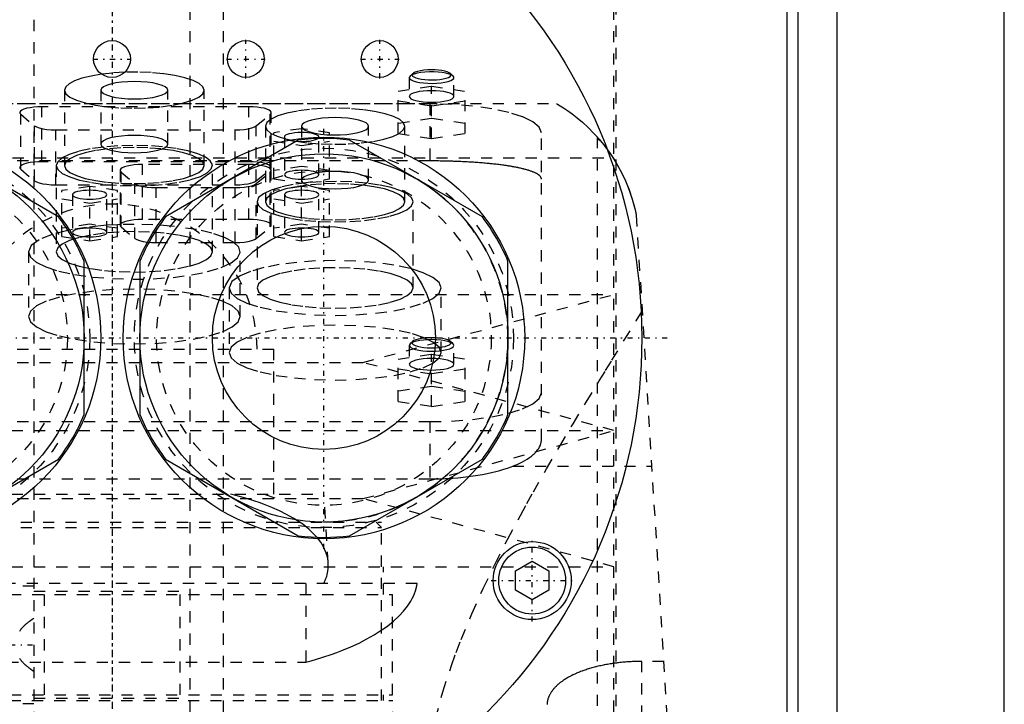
# Model space of a CAD drawing. Extents: x -90 to 90, y -144 to 599.
# Tile 8 of 10: x -8 to 80, y 196 to 258. Entities that reach past the tile are written whole.
import ezdxf

# ---------------------------------------------------------------- set-up
doc = ezdxf.new("R2010")
doc.units = 0
doc.linetypes.add('CENTER', pattern=[1.5, 0.45, -0.5, 0.05, -0.5])
doc.linetypes.add('DASHED', pattern=[2, 1, -1])
for name, color, linetype in [('AM_0', 7, 'CONTINUOUS'), ('AM_3', 7, 'DASHED'), ('AM_7', 7, 'CENTER')]:
    doc.layers.add(name, color=color, linetype=linetype)

msp = doc.modelspace()

# ---------------------------------------------------------------- linework, layer by layer
at = {"layer": 'AM_0', "color": 7, "linetype": 'CONTINUOUS'}
for p, q in [((65, 37.5), (65, 292.5)), ((61.5, 292), (61.5, 154.982)), ((80, 30), (80, 291.5)), ((60.5, 291), (60.5, 156.646)), ((-4.796, 239.852), (-16.704, 246.727)), ((16.704, 246.727), (4.796, 239.852)), ((33.204, 239.852), (21.296, 246.727)), ((-2.5, 222.125), (-2.5, 235.875)), ((2.5, 235.875), (2.5, 222.125)), ((35.5, 222.125), (35.5, 235.875)), ((-16.704, 211.273), (-4.796, 218.148)), ((4.796, 218.148), (16.704, 211.273)), ((21.296, 211.273), (33.204, 218.148)), ((36.172, 208.116), (37.672, 208.982)), ((37.672, 208.982), (39.172, 208.116)), ((36.172, 206.384), (36.172, 208.116)), ((39.172, 208.116), (39.172, 206.384)), ((37.672, 205.518), (36.172, 206.384)), ((39.172, 206.384), (37.672, 205.518))]:
    msp.add_line(p, q, dxfattribs=at)
for centre, radius in [((0, 229), 47.5), ((0, 254), 1.65), ((12, 254), 1.65), ((24, 254), 1.65), ((-19, 229), 18), ((19, 229), 18), ((-19, 229), 16.5), ((19, 229), 16.5), ((19, 229), 10), ((37.672, 207.25), 3.5), ((37.672, 207.25), 3)]:
    msp.add_circle(centre, radius, dxfattribs=at)
for centre, start, end in [((19, 229), 82.61986, 97.38014), ((-19, 229), 22.61986, 37.38014), ((19, 229), 142.61986, 157.38014), ((19, 229), 22.61986, 37.38014), ((-19, 229), 322.61986, 337.38014), ((19, 229), 202.61986, 217.38014), ((19, 229), 322.61986, 337.38014), ((19, 229), 262.61986, 277.38014)]:
    msp.add_arc(centre, 17.875, start, end, dxfattribs=at)
at = {"layer": 'AM_3', "color": 6, "linetype": 'DASHED'}
for p, q in [((-7, 565.5), (-7, -110.5)), ((7, -110.5), (7, 565.5)), ((10, -70.5), (10, 553.5)), ((45.211, 176), (45.211, 269)), ((45, 179.5), (45, 265.5)), ((26.723, 252.474), (26.65, 252.335)), ((26.964, 252.698), (26.723, 252.474)), ((30.577, 252.474), (30.336, 252.698)), ((26.65, 252.335), (26.65, 250.645)), ((30.65, 250.645), (30.65, 252.335)), ((-4.25, 251.208), (-4.25, 244.446)), ((-1, 251.208), (-1, 246.378)), ((5, 246.378), (5, 251.208)), ((8.25, 244.446), (8.25, 251.208)), ((25.65, 251.116), (28.65, 251.564)), ((25.65, 247.322), (25.65, 251.116)), ((28.65, 251.564), (31.65, 251.116)), ((28.65, 246.874), (28.65, 251.564)), ((31.65, 247.322), (31.65, 251.116)), ((-39.86, 250), (39.86, 250)), ((28.5, 249.97), (-28.5, 249.97)), ((28.65, 249.771), (25.65, 250.219)), ((28.5, 249.97), (28.5, 244.865)), ((31.65, 250.219), (28.65, 249.771)), ((-8.189, 244.122), (-8.189, 249.048)), ((-8.189, 249.048), (-6.939, 248.013)), ((-6.28, 244.794), (-6.28, 249.72)), ((12.28, 249.72), (-6.28, 249.72)), ((12.28, 244.794), (12.28, 249.72)), ((12.939, 248.013), (14.189, 249.048)), ((14.189, 244.122), (14.189, 249.048)), ((14.28, 244.276), (14.28, 249.202)), ((28.65, 248.667), (25.65, 248.218)), ((31.65, 248.218), (28.65, 248.667)), ((-6.939, 243.086), (-6.939, 248.013)), ((-5.03, 247.649), (11.03, 247.649)), ((-5.03, 242.723), (-5.03, 247.649)), ((11.03, 242.723), (11.03, 247.649)), ((12.939, 243.086), (12.939, 248.013)), ((13.75, 247.973), (13.75, 241.211)), ((17, 247.757), (14.5, 247.383)), ((14.5, 243.255), (14.5, 247.383)), ((17, 247.973), (17, 242.882)), ((19.5, 247.383), (17, 247.757)), ((19.5, 243.255), (19.5, 247.383)), ((23, 243.143), (23, 247.973)), ((25.65, 247.322), (28.65, 246.874)), ((26.25, 241.211), (26.25, 247.973)), ((28.65, 246.874), (31.65, 247.322)), ((38.5, 219.865), (38.5, 247.382)), ((14.5, 246.636), (17, 246.263)), ((15.45, 247.01), (15.45, 243.629)), ((17, 246.263), (19.5, 246.636)), ((18.55, 243.629), (18.55, 247.01)), ((43.5, 247.019), (43.5, 77.05)), ((-44.917, 245.15), (44.917, 245.15)), ((28.5, 244.865), (-28.5, 244.865)), ((12.28, 244.794), (-6.28, 244.794)), ((2.72, 239.617), (2.72, 244.544)), ((12.28, 244.544), (2.72, 244.544)), ((12.28, 239.617), (12.28, 244.544)), ((-8.189, 244.122), (-6.939, 243.086)), ((-5, 244.446), (-5, 236.719)), ((0.72, 244.026), (0.72, 239.1)), ((0.811, 238.945), (0.811, 243.872)), ((0.811, 243.872), (2.061, 242.836)), ((9, 236.719), (9, 244.446)), ((12.939, 243.086), (14.189, 244.122)), ((12.939, 242.836), (14.189, 243.872)), ((14.189, 238.945), (14.189, 243.872)), ((14.28, 239.1), (14.28, 244.026)), ((17, 244.376), (14.5, 244.003)), ((19.5, 244.003), (17, 244.376)), ((2.061, 237.91), (2.061, 242.836)), ((12.939, 237.91), (12.939, 242.836)), ((14.5, 243.255), (17, 242.882)), ((17, 242.882), (19.5, 243.255)), ((-5.03, 242.723), (11.03, 242.723)), ((-2, 242.581), (-4.5, 242.207)), ((-4.5, 238.079), (-4.5, 242.207)), ((-2, 237.706), (-2, 242.581)), ((0.5, 242.207), (-2, 242.581)), ((0.5, 238.079), (0.5, 242.207)), ((3.97, 242.473), (11.03, 242.473)), ((3.97, 237.547), (3.97, 242.473)), ((11.03, 237.547), (11.03, 242.473)), ((17, 242.581), (14.5, 242.207)), ((14.5, 238.079), (14.5, 242.207)), ((17, 237.706), (17, 242.581)), ((19.5, 242.207), (17, 242.581)), ((19.5, 238.079), (19.5, 242.207)), ((-4.5, 241.46), (-2, 241.086)), ((-3.55, 241.833), (-3.55, 238.453)), ((-2, 241.086), (0.5, 241.46)), ((-0.45, 238.453), (-0.45, 241.833)), ((13, 241.211), (13, 233.484)), ((14.5, 241.46), (17, 241.086)), ((15.45, 241.833), (15.45, 238.453)), ((17, 241.086), (19.5, 241.46)), ((18.55, 238.453), (18.55, 241.833)), ((27, 233.484), (27, 241.211)), ((12.28, 239.617), (2.72, 239.617)), ((47, 240), (57, 77.05)), ((-3.948, 238.636), (-5.355, 238.275)), ((-2, 239.2), (-4.5, 238.826)), ((-3.819, 238.663), (-3.948, 238.636)), ((-3.556, 238.714), (-3.819, 238.663)), ((0.5, 238.826), (-2, 239.2)), ((-0.452, 239.095), (-1.01, 239.051)), ((0.498, 239.147), (-0.452, 239.095)), ((0.731, 239.156), (0.498, 239.147)), ((2, 239.178), (0.731, 239.156)), ((0.811, 238.945), (2.061, 237.91)), ((7.574, 238.71), (5.276, 239.027)), ((12.939, 237.91), (14.189, 238.945)), ((17, 239.2), (14.5, 238.826)), ((19.5, 238.826), (17, 239.2)), ((-4.5, 238.079), (-2, 237.706)), ((-2, 237.706), (0.5, 238.079)), ((3.97, 237.547), (11.03, 237.547)), ((14.5, 238.079), (17, 237.706)), ((17, 237.706), (19.5, 238.079)), ((-7.5, 236.719), (-7.5, 230.924)), ((11.5, 230.924), (11.5, 236.719)), ((10.5, 233.484), (10.5, 227.689)), ((29.5, 227.689), (29.5, 233.484)), ((-45, 232.9), (45, 232.9)), ((22.5, 226.8), (45, 232.9)), ((26.964, 228.692), (26.723, 228.468)), ((30.577, 228.468), (30.336, 228.692)), ((-14.5, 228), (14.5, 228)), ((14.5, 215), (14.5, 228)), ((26.723, 228.468), (26.65, 228.329)), ((26.65, 228.329), (26.65, 226.639)), ((30.65, 226.639), (30.65, 228.329)), ((25.65, 227.11), (28.65, 227.559)), ((25.65, 223.316), (25.65, 227.11)), ((28.65, 227.559), (31.65, 227.11)), ((28.65, 222.868), (28.65, 227.559)), ((31.65, 223.316), (31.65, 227.11)), ((-22.5, 226.8), (22.5, 226.8)), ((45, 220.7), (22.5, 226.8)), ((28.65, 225.766), (25.65, 226.214)), ((31.65, 226.214), (28.65, 225.766)), ((28.65, 224.661), (25.65, 224.213)), ((31.65, 224.213), (28.65, 224.661)), ((25.65, 223.316), (28.65, 222.868)), ((28.65, 222.868), (31.65, 223.316)), ((-45, 220.7), (45, 220.7)), ((-28.5, 221.5), (28.5, 221.5)), ((22.5, 214.6), (45, 220.7)), ((28.5, 221.5), (28.5, 216.359)), ((35.934, 217.5), (48.381, 217.5)), ((-28.5, 216.359), (28.5, 216.359)), ((-22.5, 214.6), (22.5, 214.6)), ((-19, 215), (19, 215)), ((19.386, 208.83), (19, 215)), ((45, 208.5), (22.5, 214.6)), ((-24.175, 212.5), (24.175, 212.5)), ((-24.175, 212), (24.175, 212)), ((24.175, 212), (23.675, 212.5)), ((24.175, 196.5), (24.175, 212.5)), ((24.175, 196.5), (24.175, 212)), ((-45, 208.5), (45, 208.5)), ((24.35, 206), (24.35, 208.5)), ((27.357, 207), (-27.357, 207)), ((-7, 206.75), (-10, 206.75)), ((17.375, 207), (17.375, 199.939)), ((-25.15, 206), (25.15, 206)), ((-7, 206.3), (7, 206.3)), ((-6.096, 206), (-6.096, 197)), ((6.096, 197), (6.096, 206)), ((25.15, 197), (25.15, 206)), ((-17.375, 199.939), (17.375, 199.939)), ((47.5, 77.05), (47.5, 200.006)), ((49.454, 200.006), (47.5, 200.006)), ((-25.15, 197), (25.15, 197)), ((24.35, 196.5), (24.35, 197)), ((-25.175, 196.5), (25.175, 196.5)), ((-10, 196.25), (-7, 196.25)), ((-7, 196.7), (7, 196.7)), ((25.75, 116.5), (25.175, 196.5))]:
    msp.add_line(p, q, dxfattribs=at)
for points in [[(-0.93, 252.637), (-1.873, 252.477), (-2.691, 252.277), (-3.356, 252.042), (-3.847, 251.779), (-4.148, 251.498), (-4.25, 251.208)], [(1.142, 252.81), (0.077, 252.747), (-0.93, 252.637)], [(8.25, 251.208), (8.138, 251.513), (7.805, 251.807), (7.264, 252.08), (6.533, 252.322), (5.64, 252.523), (4.616, 252.677), (3.498, 252.778), (2.326, 252.823), (1.142, 252.81)], [(26.65, 252.335), (26.69, 252.232), (26.809, 252.133), (27.002, 252.042), (27.261, 251.962), (27.576, 251.898), (27.934, 251.852), (28.321, 251.824), (28.72, 251.818), (29.118, 251.832), (29.496, 251.866), (29.84, 251.919), (30.137, 251.989), (30.374, 252.072), (30.541, 252.167), (30.633, 252.268), (30.645, 252.371), (30.577, 252.474)], [(30.577, 252.474), (30.432, 252.57), (30.216, 252.657), (29.938, 252.731), (29.609, 252.789), (29.241, 252.829), (28.85, 252.85), (28.45, 252.85), (28.059, 252.829), (27.691, 252.789), (27.362, 252.731), (27.084, 252.657), (26.868, 252.57), (26.723, 252.474)], [(28.65, 253.029), (28.303, 253.02), (27.971, 252.994), (27.665, 252.951), (27.398, 252.893), (27.181, 252.822), (27.021, 252.742), (26.927, 252.655), (26.901, 252.566), (26.943, 252.476), (27.054, 252.391), (27.228, 252.312), (27.458, 252.245), (27.735, 252.19), (28.049, 252.151), (28.386, 252.129), (28.734, 252.124), (29.078, 252.137), (29.406, 252.168), (29.703, 252.215), (29.959, 252.276), (30.163, 252.349), (30.307, 252.431), (30.386, 252.519), (30.395, 252.609), (30.336, 252.698)], [(30.336, 252.698), (30.22, 252.776), (30.051, 252.848), (29.833, 252.91), (29.575, 252.961), (29.285, 252.998), (28.973, 253.022), (28.65, 253.029)], [(-4.25, 251.208), (-4.13, 250.892), (-3.774, 250.589), (-3.197, 250.309), (-2.419, 250.064), (-1.472, 249.863), (-0.392, 249.713), (0.781, 249.621), (2, 249.59), (3.219, 249.621), (4.392, 249.713), (5.472, 249.863), (6.419, 250.064), (7.197, 250.309), (7.774, 250.589), (8.13, 250.892), (8.25, 251.208)], [(26.65, 250.645), (26.688, 250.544), (26.802, 250.446), (26.987, 250.357), (27.236, 250.278), (27.539, 250.214), (27.885, 250.166), (28.26, 250.137), (28.65, 250.127), (29.04, 250.137), (29.415, 250.166), (29.761, 250.214), (30.064, 250.278), (30.313, 250.357), (30.498, 250.446), (30.612, 250.544), (30.65, 250.645), (30.612, 250.746), (30.498, 250.843), (30.313, 250.932), (30.064, 251.011), (29.761, 251.075), (29.415, 251.123), (29.04, 251.152), (28.65, 251.162)], [(28.65, 251.162), (28.26, 251.152), (27.885, 251.123), (27.539, 251.075), (27.236, 251.011), (26.987, 250.932), (26.802, 250.843), (26.688, 250.746), (26.65, 250.645)], [(38.5, 247.382), (38.308, 247.887), (37.739, 248.372), (36.815, 248.82), (35.571, 249.212), (34.056, 249.534), (32.327, 249.773), (30.451, 249.92), (28.5, 249.97)], [(-6.28, 249.72), (-6.652, 249.711), (-7.012, 249.684), (-7.346, 249.64), (-7.642, 249.581), (-7.891, 249.509), (-8.083, 249.426), (-8.213, 249.335), (-8.274, 249.239), (-8.266, 249.143), (-8.189, 249.048)], [(14.189, 249.048), (14.266, 249.143), (14.274, 249.239), (14.213, 249.335), (14.083, 249.426), (13.891, 249.509), (13.642, 249.581), (13.346, 249.64), (13.012, 249.684), (12.652, 249.711), (12.28, 249.72)], [(13.75, 247.973), (13.869, 247.658), (14.222, 247.356), (14.796, 247.077), (15.568, 246.832), (16.51, 246.631), (17.584, 246.481), (18.751, 246.388), (19.966, 246.355), (21.181, 246.384), (22.352, 246.474), (23.433, 246.621), (24.383, 246.819), (25.165, 247.062), (25.751, 247.339), (26.117, 247.641), (26.25, 247.955), (26.144, 248.27), (25.803, 248.573), (25.242, 248.854), (24.48, 249.101), (23.547, 249.305), (22.479, 249.458), (21.316, 249.554), (20.103, 249.59), (18.886, 249.564), (17.712, 249.478), (16.625, 249.334), (15.667, 249.138), (14.874, 248.898), (14.276, 248.622)], [(14.276, 248.622), (13.883, 248.305), (13.75, 247.973)], [(23, 247.973), (22.942, 248.124), (22.772, 248.27), (22.494, 248.404), (22.121, 248.522), (21.667, 248.618), (21.148, 248.69), (20.585, 248.734), (20, 248.749), (19.415, 248.734), (18.852, 248.69), (18.333, 248.618), (17.879, 248.522), (17.506, 248.404), (17.228, 248.27), (17.058, 248.124), (17, 247.973)], [(-6.939, 248.013), (-6.771, 247.912), (-6.526, 247.824), (-6.214, 247.75), (-5.85, 247.695), (-5.449, 247.661), (-5.03, 247.649)], [(11.03, 247.649), (11.449, 247.661), (11.85, 247.695), (12.214, 247.75), (12.526, 247.824), (12.771, 247.912), (12.939, 248.013)], [(16.531, 246.627), (16.823, 246.611), (17.122, 246.61), (17.416, 246.623), (17.695, 246.651), (17.948, 246.692), (18.166, 246.745), (18.34, 246.808), (18.465, 246.879), (18.535, 246.954), (18.548, 247.031), (18.503, 247.107), (18.403, 247.18), (18.251, 247.247), (18.052, 247.305), (17.813, 247.351), (17.545, 247.385), (17.257, 247.405), (16.959, 247.411), (16.662, 247.401), (16.378, 247.377), (16.117, 247.339), (15.889, 247.29), (15.702, 247.229), (15.564, 247.161), (15.479, 247.086), (15.45, 247.009), (15.479, 246.933), (15.565, 246.858), (15.703, 246.79), (15.891, 246.73)], [(17, 247.973), (17.036, 247.853), (17.143, 247.736)], [(17.143, 247.736), (17.384, 247.592), (17.733, 247.464), (18.174, 247.357), (18.689, 247.274), (19.258, 247.22), (19.857, 247.197), (20.462, 247.206), (21.048, 247.245), (21.592, 247.315), (22.07, 247.411), (22.464, 247.53), (22.758, 247.667), (22.939, 247.817), (23, 247.973)], [(15.891, 246.73), (16.187, 246.668), (16.531, 246.627)], [(8.814, 244.861), (8.377, 245.194), (7.701, 245.498), (6.811, 245.763), (5.74, 245.978), (4.529, 246.136), (3.223, 246.23), (1.871, 246.258), (0.524, 246.217), (-0.768, 246.111), (-1.956, 245.941), (-2.995, 245.716), (-3.847, 245.443), (-4.479, 245.132), (-4.869, 244.796), (-5, 244.446)], [(-4.25, 244.446), (-4.13, 244.131), (-3.774, 243.827), (-3.197, 243.548), (-2.419, 243.303), (-1.472, 243.101), (-0.392, 242.952), (0.781, 242.86), (2, 242.829), (3.219, 242.86), (4.392, 242.952), (5.472, 243.101), (6.419, 243.303), (7.197, 243.548), (7.774, 243.827), (8.13, 244.131), (8.25, 244.446), (8.13, 244.762), (7.774, 245.066), (7.197, 245.345), (6.419, 245.59), (5.472, 245.791), (4.392, 245.941), (3.219, 246.033), (2, 246.064)], [(2, 246.064), (0.781, 246.033), (-0.392, 245.941), (-1.472, 245.791), (-2.419, 245.59), (-3.197, 245.345), (-3.774, 245.066), (-4.13, 244.762), (-4.25, 244.446)], [(-6.28, 244.794), (-6.652, 244.785), (-7.012, 244.758), (-7.346, 244.714), (-7.642, 244.655), (-7.891, 244.583), (-8.083, 244.5), (-8.213, 244.409), (-8.274, 244.313), (-8.266, 244.216), (-8.189, 244.122)], [(-5, 244.446), (-4.863, 244.089), (-4.456, 243.746), (-3.796, 243.431), (-2.909, 243.155), (-1.83, 242.93), (-0.6, 242.764), (0.732, 242.665), (2.114, 242.635), (3.491, 242.676), (4.81, 242.787), (6.018, 242.963), (7.069, 243.197), (7.921, 243.48), (8.541, 243.801), (8.904, 244.147), (8.996, 244.506), (8.814, 244.861)], [(2.72, 244.544), (2.348, 244.534), (1.988, 244.508), (1.654, 244.464), (1.358, 244.405), (1.109, 244.333), (0.917, 244.249), (0.787, 244.159), (0.726, 244.063), (0.734, 243.966), (0.811, 243.872)], [(14.189, 244.122), (14.266, 244.216), (14.274, 244.313), (14.213, 244.409), (14.083, 244.5), (13.891, 244.583), (13.642, 244.655), (13.346, 244.714), (13.012, 244.758), (12.652, 244.785), (12.28, 244.794)], [(14.189, 243.872), (14.266, 243.966), (14.274, 244.063), (14.213, 244.159), (14.083, 244.249), (13.891, 244.333), (13.642, 244.405), (13.346, 244.464), (13.012, 244.508), (12.652, 244.534), (12.28, 244.544)], [(-6.939, 243.086), (-6.771, 242.986), (-6.526, 242.897), (-6.214, 242.824), (-5.85, 242.769), (-5.449, 242.735), (-5.03, 242.723)], [(2.061, 242.836), (2.229, 242.736), (2.474, 242.647), (2.786, 242.574), (3.15, 242.519), (3.551, 242.485), (3.97, 242.473)], [(11.03, 242.723), (11.449, 242.735), (11.85, 242.769), (12.214, 242.824), (12.526, 242.897), (12.771, 242.986), (12.939, 243.086)], [(11.03, 242.473), (11.449, 242.485), (11.85, 242.519), (12.214, 242.574), (12.526, 242.647), (12.771, 242.736), (12.939, 242.836)], [(13, 241.211), (13.133, 240.859), (13.528, 240.521), (14.17, 240.208), (15.034, 239.934), (16.087, 239.709), (17.289, 239.541), (18.594, 239.436), (19.953, 239.4), (21.314, 239.432), (22.625, 239.532), (23.835, 239.696), (24.9, 239.917), (25.778, 240.188), (26.435, 240.498), (26.848, 240.836), (26.999, 241.187), (26.884, 241.539), (26.507, 241.879), (25.881, 242.194), (25.032, 242.471), (23.99, 242.7), (22.797, 242.872), (21.497, 242.981), (20.14, 243.023), (18.778, 242.995), (17.462, 242.9), (16.243, 242.74), (15.167, 242.522), (14.275, 242.254)], [(20, 242.829), (18.781, 242.798), (17.608, 242.706), (16.528, 242.556), (15.581, 242.355), (14.803, 242.11), (14.226, 241.83), (13.87, 241.527), (13.75, 241.211), (13.87, 240.896), (14.226, 240.592), (14.803, 240.313), (15.581, 240.067), (16.528, 239.866), (17.608, 239.717), (18.781, 239.625), (20, 239.594), (21.219, 239.625), (22.392, 239.717), (23.472, 239.866), (24.419, 240.067), (25.197, 240.313), (25.774, 240.592), (26.13, 240.896), (26.25, 241.211)], [(26.25, 241.211), (26.13, 241.527), (25.774, 241.83), (25.197, 242.11), (24.419, 242.355), (23.472, 242.556), (22.392, 242.706), (21.219, 242.798), (20, 242.829)], [(-0.45, 241.833), (-0.48, 241.912), (-0.568, 241.987), (-0.711, 242.056), (-0.904, 242.117), (-1.139, 242.167), (-1.407, 242.204), (-1.698, 242.227), (-2, 242.235), (-2.302, 242.227), (-2.593, 242.204), (-2.861, 242.167), (-3.096, 242.117), (-3.289, 242.056), (-3.432, 241.987), (-3.52, 241.912), (-3.55, 241.833)], [(14.275, 242.254), (13.577, 241.931), (13.146, 241.579), (13, 241.211)], [(18.55, 241.833), (18.52, 241.912), (18.432, 241.987), (18.289, 242.056), (18.096, 242.117), (17.861, 242.167), (17.593, 242.204), (17.302, 242.227), (17, 242.235), (16.698, 242.227), (16.407, 242.204), (16.139, 242.167), (15.904, 242.117), (15.711, 242.056), (15.568, 241.987), (15.48, 241.912), (15.45, 241.833)], [(-3.55, 241.833), (-3.52, 241.755), (-3.432, 241.68), (-3.289, 241.611), (-3.096, 241.55), (-2.861, 241.5), (-2.593, 241.463), (-2.302, 241.44), (-2, 241.432), (-1.698, 241.44), (-1.407, 241.463), (-1.139, 241.5), (-0.904, 241.55), (-0.711, 241.611), (-0.568, 241.68), (-0.48, 241.755), (-0.45, 241.833)], [(15.45, 241.833), (15.48, 241.755), (15.568, 241.68), (15.711, 241.611), (15.904, 241.55), (16.139, 241.5), (16.407, 241.463), (16.698, 241.44), (17, 241.432), (17.302, 241.44), (17.593, 241.463), (17.861, 241.5), (18.096, 241.55), (18.289, 241.611), (18.432, 241.68), (18.52, 241.755), (18.55, 241.833)], [(2.72, 239.617), (2.348, 239.608), (1.988, 239.581), (1.654, 239.538), (1.358, 239.479), (1.109, 239.406), (0.917, 239.323), (0.787, 239.232), (0.726, 239.137), (0.734, 239.04), (0.811, 238.945)], [(14.189, 238.945), (14.266, 239.04), (14.274, 239.137), (14.213, 239.232), (14.083, 239.323), (13.891, 239.406), (13.642, 239.479), (13.346, 239.538), (13.012, 239.581), (12.652, 239.608), (12.28, 239.617)], [(-7.5, 236.719), (-7.321, 236.244), (-6.79, 235.786), (-5.927, 235.364), (-4.766, 234.993), (-3.349, 234.687), (-1.73, 234.458), (0.029, 234.314), (1.863, 234.261), (3.702, 234.3), (5.476, 234.431), (7.12, 234.648), (8.57, 234.943), (9.773, 235.305), (10.682, 235.721), (11.264, 236.174), (11.496, 236.648), (11.37, 237.124), (10.89, 237.586), (10.075, 238.014), (8.956, 238.394), (7.574, 238.71)], [(-5, 236.719), (-4.865, 236.366), (-4.467, 236.026), (-3.82, 235.713), (-2.95, 235.438), (-1.889, 235.213), (-0.679, 235.045), (0.634, 234.942), (2, 234.907), (3.366, 234.942), (4.679, 235.045), (5.889, 235.213), (6.95, 235.438), (7.82, 235.713), (8.467, 236.026), (8.865, 236.366), (9, 236.719), (8.865, 237.073), (8.467, 237.412), (7.82, 237.726), (6.95, 238), (5.889, 238.225), (4.679, 238.393), (3.366, 238.496), (2, 238.531)], [(2, 238.531), (0.634, 238.496), (-0.679, 238.393), (-1.889, 238.225), (-2.95, 238), (-3.82, 237.726), (-4.467, 237.412), (-4.865, 237.073), (-5, 236.719)], [(-1.01, 239.051), (-2.332, 238.907), (-3.556, 238.714)], [(5.276, 239.027), (3.664, 239.14), (2, 239.178)], [(-5.355, 238.275), (-6.525, 237.804), (-7.253, 237.276), (-7.5, 236.719)], [(2.061, 237.91), (2.229, 237.81), (2.474, 237.721), (2.786, 237.647), (3.15, 237.592), (3.551, 237.558), (3.97, 237.547)], [(11.03, 237.547), (11.449, 237.558), (11.85, 237.592), (12.214, 237.647), (12.526, 237.721), (12.771, 237.81), (12.939, 237.91)], [(10.5, 233.484), (10.683, 233.004), (11.223, 232.543), (12.101, 232.118), (13.282, 231.745), (14.722, 231.439), (16.365, 231.212), (18.147, 231.072), (20, 231.025), (21.853, 231.072), (23.635, 231.212), (25.278, 231.439), (26.718, 231.745), (27.899, 232.118), (28.777, 232.543), (29.317, 233.004), (29.5, 233.484), (29.317, 233.964), (28.777, 234.425), (27.899, 234.85), (26.718, 235.222), (25.278, 235.528), (23.635, 235.755), (21.853, 235.895), (20, 235.943)], [(20, 235.943), (18.254, 235.901), (16.567, 235.776), (14.997, 235.574), (13.597, 235.3), (12.416, 234.965), (11.494, 234.579)], [(20, 235.296), (18.634, 235.261), (17.321, 235.158), (16.111, 234.99), (15.05, 234.765), (14.18, 234.49), (13.533, 234.177), (13.135, 233.837), (13, 233.484), (13.135, 233.13), (13.533, 232.791), (14.18, 232.477), (15.05, 232.203), (16.111, 231.977), (17.321, 231.81), (18.634, 231.707), (20, 231.672), (21.366, 231.707), (22.679, 231.81), (23.889, 231.977), (24.95, 232.203), (25.82, 232.477), (26.467, 232.791), (26.865, 233.13), (27, 233.484)], [(27, 233.484), (26.865, 233.837), (26.467, 234.177), (25.82, 234.49), (24.95, 234.765), (23.889, 234.99), (22.679, 235.158), (21.366, 235.261), (20, 235.296)], [(11.494, 234.579), (10.752, 234.046), (10.5, 233.484)], [(26.65, 228.329), (26.688, 228.23), (26.799, 228.133), (26.98, 228.045), (27.224, 227.967), (27.521, 227.902), (27.861, 227.854), (28.231, 227.823), (28.616, 227.812), (29.003, 227.82), (29.376, 227.847), (29.722, 227.892), (30.028, 227.954), (30.282, 228.03), (30.474, 228.117), (30.598, 228.212), (30.649, 228.312), (30.624, 228.412), (30.526, 228.509), (30.356, 228.599), (30.123, 228.68), (29.834, 228.747), (29.501, 228.798)], [(28.65, 228.847), (28.281, 228.838), (27.924, 228.812), (27.593, 228.769), (27.298, 228.711), (27.049, 228.64), (26.855, 228.558), (26.723, 228.468)], [(28.045, 228.996), (27.735, 228.957), (27.459, 228.903), (27.231, 228.836), (27.057, 228.759), (26.946, 228.674), (26.901, 228.585), (26.924, 228.496), (27.014, 228.41), (27.168, 228.33), (27.38, 228.259), (27.641, 228.201), (27.942, 228.157), (28.27, 228.129), (28.613, 228.118), (28.957, 228.125), (29.289, 228.149), (29.597, 228.19), (29.868, 228.246), (30.091, 228.314), (30.258, 228.392), (30.362, 228.477), (30.4, 228.566), (30.369, 228.655), (30.272, 228.741), (30.112, 228.82), (29.894, 228.889), (29.628, 228.946), (29.324, 228.989), (28.994, 229.015), (28.65, 229.024)], [(28.65, 229.024), (28.343, 229.017), (28.045, 228.996)], [(29.501, 228.798), (29.086, 228.835), (28.65, 228.847)], [(28.65, 227.157), (28.26, 227.147), (27.885, 227.117), (27.539, 227.069), (27.236, 227.005), (26.987, 226.927), (26.802, 226.837), (26.688, 226.74), (26.65, 226.639), (26.688, 226.538), (26.802, 226.441), (26.987, 226.351), (27.236, 226.273), (27.539, 226.209), (27.885, 226.161), (28.26, 226.131), (28.65, 226.121), (29.04, 226.131), (29.415, 226.161), (29.761, 226.209), (30.064, 226.273), (30.313, 226.351), (30.498, 226.441), (30.612, 226.538), (30.65, 226.639)], [(30.65, 226.639), (30.612, 226.74), (30.498, 226.837), (30.313, 226.927), (30.064, 227.005), (29.761, 227.069), (29.415, 227.117), (29.04, 227.147), (28.65, 227.157)], [(28.5, 221.5), (30.451, 221.55), (32.327, 221.697), (34.056, 221.936), (35.571, 222.258), (36.815, 222.65), (37.739, 223.098), (38.308, 223.583), (38.5, 224.088)]]:
    msp.add_lwpolyline(points, dxfattribs=at)
for points in [[(5, 251.208), (4.942, 251.359), (4.772, 251.505), (4.494, 251.639), (4.121, 251.757), (3.667, 251.854), (3.148, 251.925), (2.585, 251.969), (2, 251.984), (1.415, 251.969), (0.852, 251.925), (0.333, 251.854), (-0.121, 251.757), (-0.494, 251.639), (-0.772, 251.505), (-0.942, 251.359), (-1, 251.208), (-0.942, 251.056), (-0.772, 250.911), (-0.494, 250.777), (-0.121, 250.659), (0.333, 250.562), (0.852, 250.491), (1.415, 250.446), (2, 250.431), (2.585, 250.446), (3.148, 250.491), (3.667, 250.562), (4.121, 250.659), (4.494, 250.777), (4.772, 250.911), (4.942, 251.056)], [(5, 246.378), (4.942, 246.53), (4.772, 246.675), (4.494, 246.81), (4.121, 246.927), (3.667, 247.024), (3.148, 247.096), (2.585, 247.14), (2, 247.155), (1.415, 247.14), (0.852, 247.096), (0.333, 247.024), (-0.121, 246.927), (-0.494, 246.81), (-0.772, 246.675), (-0.942, 246.53), (-1, 246.378), (-0.942, 246.227), (-0.772, 246.081), (-0.494, 245.947), (-0.121, 245.829), (0.333, 245.733), (0.852, 245.661), (1.415, 245.617), (2, 245.602), (2.585, 245.617), (3.148, 245.661), (3.667, 245.733), (4.121, 245.829), (4.494, 245.947), (4.772, 246.081), (4.942, 246.227)], [(18.55, 243.629), (18.52, 243.707), (18.432, 243.783), (18.289, 243.852), (18.096, 243.913), (17.861, 243.963), (17.593, 244), (17.302, 244.022), (17, 244.03), (16.698, 244.022), (16.407, 244), (16.139, 243.963), (15.904, 243.913), (15.711, 243.852), (15.568, 243.783), (15.48, 243.707), (15.45, 243.629), (15.48, 243.551), (15.568, 243.476), (15.711, 243.406), (15.904, 243.345), (16.139, 243.295), (16.407, 243.258), (16.698, 243.236), (17, 243.228), (17.302, 243.236), (17.593, 243.258), (17.861, 243.295), (18.096, 243.345), (18.289, 243.406), (18.432, 243.476), (18.52, 243.551)], [(23, 243.143), (22.942, 243.295), (22.772, 243.44), (22.494, 243.574), (22.121, 243.692), (21.667, 243.789), (21.148, 243.86), (20.585, 243.905), (20, 243.92), (19.415, 243.905), (18.852, 243.86), (18.333, 243.789), (17.879, 243.692), (17.506, 243.574), (17.228, 243.44), (17.058, 243.295), (17, 243.143), (17.058, 242.992), (17.228, 242.846), (17.506, 242.712), (17.879, 242.594), (18.333, 242.497), (18.852, 242.426), (19.415, 242.382), (20, 242.367), (20.585, 242.382), (21.148, 242.426), (21.667, 242.497), (22.121, 242.594), (22.494, 242.712), (22.772, 242.846), (22.942, 242.992)], [(-0.45, 238.453), (-0.48, 238.531), (-0.568, 238.606), (-0.711, 238.676), (-0.904, 238.736), (-1.139, 238.786), (-1.407, 238.823), (-1.698, 238.846), (-2, 238.854), (-2.302, 238.846), (-2.593, 238.823), (-2.861, 238.786), (-3.096, 238.736), (-3.289, 238.676), (-3.432, 238.606), (-3.52, 238.531), (-3.55, 238.453), (-3.52, 238.374), (-3.432, 238.299), (-3.289, 238.23), (-3.096, 238.169), (-2.861, 238.119), (-2.593, 238.082), (-2.302, 238.059), (-2, 238.051), (-1.698, 238.059), (-1.407, 238.082), (-1.139, 238.119), (-0.904, 238.169), (-0.711, 238.23), (-0.568, 238.299), (-0.48, 238.374)], [(18.55, 238.453), (18.52, 238.531), (18.432, 238.606), (18.289, 238.676), (18.096, 238.736), (17.861, 238.786), (17.593, 238.823), (17.302, 238.846), (17, 238.854), (16.698, 238.846), (16.407, 238.823), (16.139, 238.786), (15.904, 238.736), (15.711, 238.676), (15.568, 238.606), (15.48, 238.531), (15.45, 238.453), (15.48, 238.374), (15.568, 238.299), (15.711, 238.23), (15.904, 238.169), (16.139, 238.119), (16.407, 238.082), (16.698, 238.059), (17, 238.051), (17.302, 238.059), (17.593, 238.082), (17.861, 238.119), (18.096, 238.169), (18.289, 238.23), (18.432, 238.299), (18.52, 238.374)], [(-7.5, 230.924), (-7.317, 230.444), (-6.777, 229.983), (-5.899, 229.558), (-4.718, 229.185), (-3.278, 228.879), (-1.635, 228.652), (0.147, 228.512), (2, 228.465), (3.853, 228.512), (5.635, 228.652), (7.278, 228.879), (8.718, 229.185), (9.899, 229.558), (10.777, 229.983), (11.317, 230.444), (11.5, 230.924), (11.317, 231.404), (10.777, 231.865), (9.899, 232.29), (8.718, 232.662), (7.278, 232.968), (5.635, 233.195), (3.853, 233.335), (2, 233.383), (0.147, 233.335), (-1.635, 233.195), (-3.278, 232.968), (-4.718, 232.662), (-5.899, 232.29), (-6.777, 231.865), (-7.317, 231.404)], [(10.5, 227.689), (10.683, 227.209), (11.223, 226.748), (12.101, 226.323), (13.282, 225.95), (14.722, 225.644), (16.365, 225.417), (18.147, 225.277), (20, 225.23), (21.853, 225.277), (23.635, 225.417), (25.278, 225.644), (26.718, 225.95), (27.899, 226.323), (28.777, 226.748), (29.317, 227.209), (29.5, 227.689), (29.317, 228.168), (28.777, 228.63), (27.899, 229.055), (26.718, 229.427), (25.278, 229.733), (23.635, 229.96), (21.853, 230.1), (20, 230.147), (18.147, 230.1), (16.365, 229.96), (14.722, 229.733), (13.282, 229.427), (12.101, 229.055), (11.223, 228.63), (10.683, 228.168)]]:
    msp.add_lwpolyline(points, close=True, dxfattribs=at)
for points in [[(39.86, 250, 0), (39.943, 249.951, 0), (40.169, 249.814, 0), (40.47, 249.624, 0), (40.644, 249.509, 0), (40.832, 249.381, 0), (41.246, 249.084, 0), (41.698, 248.734, 0), (42.178, 248.331, 0), (42.676, 247.874, 0), (43.183, 247.365, 0), (43.436, 247.09, 0), (43.689, 246.802, 0), (44.188, 246.188, 0), (44.671, 245.521, 0), (45.133, 244.804, 0), (45.566, 244.036, 0), (45.965, 243.22, 0), (46.149, 242.794, 0), (46.323, 242.357, 0), (46.634, 241.447, 0), (46.892, 240.493, 0), (47, 240, 0)], [(43.5, 247.019, 0), (43.501, 247.009, 0), (43.503, 246.99, 0), (43.507, 246.97, 0), (43.51, 246.961, 0), (43.513, 246.951, 0), (43.521, 246.931, 0), (43.53, 246.911, 0), (43.542, 246.891, 0), (43.555, 246.871, 0), (43.571, 246.851, 0), (43.579, 246.841, 0), (43.588, 246.831, 0), (43.607, 246.81, 0), (43.628, 246.79, 0), (43.651, 246.77, 0), (43.676, 246.749, 0), (43.703, 246.728, 0), (43.717, 246.718, 0), (43.732, 246.708, 0), (43.763, 246.687, 0), (43.795, 246.667, 0), (43.812, 246.656, 0)], [(43.813, 246.656, 0), (43.824, 246.643, 0), (43.847, 246.615, 0), (43.871, 246.586, 0), (43.883, 246.571, 0), (43.895, 246.556, 0), (43.92, 246.525, 0), (43.946, 246.494, 0), (43.972, 246.461, 0), (43.999, 246.428, 0), (44.026, 246.394, 0), (44.04, 246.377, 0), (44.054, 246.359, 0), (44.082, 246.323, 0), (44.111, 246.287, 0), (44.14, 246.25, 0), (44.169, 246.212, 0), (44.199, 246.173, 0), (44.214, 246.154, 0), (44.229, 246.134, 0), (44.259, 246.094, 0), (44.289, 246.054, 0), (44.304, 246.034, 0), (44.32, 246.013, 0), (44.35, 245.972, 0), (44.381, 245.93, 0), (44.397, 245.909, 0), (44.413, 245.887, 0), (44.444, 245.843, 0), (44.476, 245.799, 0), (44.509, 245.754, 0), (44.541, 245.708, 0), (44.574, 245.662, 0), (44.59, 245.638, 0), (44.607, 245.614, 0), (44.64, 245.566, 0), (44.674, 245.518, 0), (44.707, 245.468, 0), (44.741, 245.418, 0), (44.775, 245.367, 0), (44.793, 245.341, 0), (44.81, 245.315, 0), (44.844, 245.263, 0), (44.879, 245.21, 0), (45, 245.019, 0), (45.211, 244.673, 0), (45.422, 244.303, 0), (45.527, 244.11, 0), (45.631, 243.912, 0), (45.834, 243.502, 0), (46.03, 243.074, 0), (46.216, 242.629, 0), (46.391, 242.171, 0), (46.553, 241.701, 0), (46.629, 241.463, 0), (46.701, 241.222, 0), (46.833, 240.736, 0), (46.949, 240.246, 0), (47, 240, 0)], [(38.5, 243.238, 0), (38.5, 243.25, 0), (38.498, 243.274, 0), (38.494, 243.299, 0), (38.491, 243.311, 0), (38.488, 243.323, 0), (38.48, 243.347, 0), (38.47, 243.371, 0), (38.458, 243.396, 0), (38.444, 243.42, 0), (38.427, 243.444, 0), (38.418, 243.457, 0), (38.409, 243.469, 0), (38.388, 243.493, 0), (38.366, 243.517, 0), (38.341, 243.542, 0), (38.314, 243.566, 0), (38.285, 243.59, 0), (38.27, 243.602, 0), (38.254, 243.614, 0), (38.22, 243.638, 0), (38.185, 243.662, 0), (38.166, 243.674, 0), (38.147, 243.686, 0), (38.107, 243.709, 0), (38.065, 243.733, 0), (38.043, 243.745, 0), (38.021, 243.756, 0), (37.975, 243.78, 0), (37.927, 243.803, 0), (37.876, 243.826, 0), (37.824, 243.849, 0), (37.769, 243.872, 0), (37.741, 243.883, 0), (37.713, 243.894, 0), (37.654, 243.917, 0), (37.594, 243.939, 0), (37.531, 243.961, 0), (37.466, 243.983, 0), (37.4, 244.004, 0), (37.366, 244.015, 0), (37.332, 244.026, 0), (37.262, 244.047, 0), (37.19, 244.068, 0), (37.116, 244.088, 0), (37.04, 244.109, 0), (36.963, 244.129, 0), (36.924, 244.139, 0), (36.884, 244.149, 0), (36.803, 244.169, 0), (36.721, 244.188, 0), (36.637, 244.207, 0), (36.552, 244.226, 0), (36.465, 244.245, 0), (36.422, 244.254, 0), (36.377, 244.263, 0), (36.288, 244.282, 0), (36.197, 244.299, 0), (36.105, 244.317, 0), (36.011, 244.334, 0), (35.917, 244.351, 0), (35.869, 244.359, 0), (35.821, 244.367, 0), (35.724, 244.384, 0), (35.627, 244.4, 0), (35.578, 244.408, 0), (35.528, 244.415, 0), (35.428, 244.431, 0), (35.326, 244.446, 0), (35.274, 244.454, 0), (35.222, 244.461, 0), (35.116, 244.476, 0), (35.008, 244.491, 0), (34.899, 244.506, 0), (34.788, 244.52, 0), (34.675, 244.534, 0), (34.618, 244.541, 0), (34.56, 244.548, 0), (34.444, 244.562, 0), (34.327, 244.575, 0), (34.208, 244.588, 0), (34.087, 244.601, 0), (33.965, 244.614, 0), (33.904, 244.62, 0), (33.842, 244.626, 0), (33.717, 244.638, 0), (33.591, 244.65, 0), (33.463, 244.661, 0), (33.334, 244.673, 0), (33.204, 244.684, 0), (33.139, 244.689, 0), (33.073, 244.694, 0), (32.941, 244.705, 0), (32.808, 244.715, 0), (32.674, 244.724, 0), (32.538, 244.734, 0), (32.402, 244.743, 0), (32.334, 244.747, 0), (32.265, 244.752, 0), (32.127, 244.76, 0), (31.989, 244.768, 0), (31.849, 244.776, 0), (31.709, 244.784, 0), (31.568, 244.791, 0), (31.498, 244.794, 0), (31.427, 244.798, 0), (31.285, 244.804, 0), (31.143, 244.81, 0), (31.072, 244.813, 0), (31.001, 244.816, 0), (30.857, 244.822, 0), (30.714, 244.827, 0), (30.642, 244.829, 0), (30.571, 244.832, 0), (30.427, 244.836, 0), (30.283, 244.84, 0), (30.139, 244.844, 0), (29.995, 244.847, 0), (29.852, 244.851, 0), (29.78, 244.852, 0), (29.708, 244.854, 0), (29.564, 244.856, 0), (29.421, 244.858, 0), (29.278, 244.86, 0), (29.136, 244.862, 0), (28.993, 244.863, 0), (28.922, 244.863, 0), (28.852, 244.864, 0), (28.711, 244.864, 0), (28.57, 244.865, 0), (28.5, 244.865, 0)], [(28.705, 193.625, 0), (28.993, 194.853, 0), (29.661, 197.273, 0), (30.438, 199.649, 0), (30.863, 200.822, 0), (31.309, 201.984, 0), (32.26, 204.28, 0), (33.277, 206.538, 0), (34.348, 208.759, 0), (35.462, 210.944, 0), (36.609, 213.092, 0), (37.191, 214.152, 0), (37.778, 215.203, 0), (38.962, 217.275, 0), (40.152, 219.308, 0), (41.34, 221.3, 0), (42.519, 223.247, 0), (43.681, 225.147, 0), (44.254, 226.079, 0), (44.821, 226.999, 0), (45.931, 228.798, 0), (47.006, 230.543, 0), (47.528, 231.394, 0)], [(35.934, 217.5, 0), (36.065, 217.554, 0), (36.321, 217.665, 0), (36.567, 217.78, 0), (36.685, 217.839, 0), (36.801, 217.899, 0), (37.022, 218.022, 0), (37.23, 218.149, 0), (37.424, 218.279, 0), (37.603, 218.411, 0), (37.766, 218.546, 0), (37.842, 218.614, 0), (37.914, 218.683, 0), (38.045, 218.821, 0), (38.16, 218.961, 0), (38.258, 219.101, 0), (38.339, 219.241, 0), (38.403, 219.382, 0), (38.429, 219.452, 0), (38.451, 219.521, 0), (38.483, 219.66, 0), (38.498, 219.797, 0), (38.5, 219.865, 0)], [(28.5, 216.359, 0), (28.725, 216.36, 0), (29.179, 216.367, 0), (29.637, 216.381, 0), (29.867, 216.391, 0), (30.098, 216.403, 0), (30.559, 216.433, 0), (31.018, 216.47, 0), (31.473, 216.516, 0), (31.923, 216.568, 0), (32.366, 216.628, 0), (32.584, 216.661, 0), (32.799, 216.695, 0), (33.223, 216.769, 0), (33.635, 216.85, 0), (34.033, 216.936, 0), (34.416, 217.029, 0), (34.783, 217.126, 0), (34.961, 217.176, 0), (35.133, 217.228, 0), (35.465, 217.333, 0), (35.78, 217.443, 0), (35.934, 217.5, 0)], [(19.386, 208.83, 0), (19.366, 209.041, 0), (19.284, 209.46, 0), (19.148, 209.874, 0), (19.06, 210.079, 0), (18.958, 210.283, 0), (18.715, 210.684, 0), (18.42, 211.076, 0), (18.075, 211.457, 0), (17.683, 211.827, 0), (17.246, 212.183, 0), (17.012, 212.355, 0), (16.767, 212.525, 0), (16.238, 212.859, 0), (15.654, 213.186, 0), (15.017, 213.504, 0), (14.328, 213.81, 0), (13.589, 214.103, 0), (13.202, 214.244, 0), (12.804, 214.381, 0), (11.975, 214.642, 0), (11.106, 214.885, 0), (10.658, 215, 0)], [(18.99, 207, 0), (19.015, 207.05, 0), (19.061, 207.15, 0), (19.104, 207.251, 0), (19.125, 207.301, 0), (19.145, 207.351, 0), (19.182, 207.452, 0), (19.217, 207.554, 0), (19.248, 207.655, 0), (19.277, 207.757, 0), (19.302, 207.859, 0), (19.314, 207.91, 0), (19.324, 207.961, 0), (19.343, 208.063, 0), (19.359, 208.165, 0), (19.372, 208.268, 0), (19.382, 208.37, 0), (19.388, 208.472, 0), (19.39, 208.524, 0), (19.392, 208.575, 0), (19.392, 208.677, 0), (19.388, 208.779, 0), (19.386, 208.83, 0)], [(17.375, 199.939, 0), (17.87, 200.073, 0), (18.826, 200.356, 0), (19.736, 200.659, 0), (20.171, 200.817, 0), (20.594, 200.979, 0), (21.398, 201.313, 0), (22.145, 201.658, 0), (22.85, 202.019, 0), (23.517, 202.399, 0), (24.141, 202.795, 0), (24.435, 202.999, 0), (24.717, 203.206, 0), (25.242, 203.63, 0), (25.714, 204.065, 0), (26.129, 204.508, 0), (26.487, 204.958, 0), (26.785, 205.412, 0), (26.912, 205.64, 0), (27.024, 205.867, 0), (27.202, 206.323, 0), (27.32, 206.775, 0), (27.357, 207, 0)], [(-7, 203.852, 0), (-7.147, 203.764, 0), (-7.314, 203.655, 0), (-7.361, 203.623, 0), (-7.408, 203.591, 0), (-7.431, 203.574, 0), (-7.454, 203.558, 0), (-7.499, 203.524, 0), (-7.544, 203.49, 0), (-7.589, 203.455, 0), (-7.633, 203.42, 0), (-7.676, 203.385, 0), (-7.698, 203.367, 0), (-7.719, 203.348, 0), (-7.761, 203.312, 0), (-7.803, 203.275, 0), (-7.823, 203.256, 0), (-7.843, 203.237, 0), (-7.884, 203.199, 0), (-7.923, 203.16, 0), (-7.942, 203.141, 0), (-7.962, 203.121, 0), (-8, 203.082, 0), (-8.037, 203.041, 0), (-8.073, 203.001, 0), (-8.108, 202.96, 0), (-8.143, 202.918, 0), (-8.16, 202.897, 0), (-8.177, 202.876, 0), (-8.21, 202.834, 0), (-8.242, 202.791, 0), (-8.273, 202.747, 0), (-8.304, 202.702, 0)], [(-8.304, 200.298, 0), (-8.273, 200.253, 0), (-8.242, 200.209, 0), (-8.21, 200.166, 0), (-8.177, 200.124, 0), (-8.16, 200.103, 0), (-8.143, 200.082, 0), (-8.108, 200.04, 0), (-8.073, 199.999, 0), (-8.037, 199.959, 0), (-8, 199.918, 0), (-7.962, 199.879, 0), (-7.942, 199.859, 0), (-7.923, 199.84, 0), (-7.884, 199.801, 0), (-7.843, 199.763, 0), (-7.823, 199.744, 0), (-7.803, 199.725, 0), (-7.761, 199.688, 0), (-7.719, 199.652, 0), (-7.698, 199.633, 0), (-7.676, 199.615, 0), (-7.633, 199.58, 0), (-7.589, 199.545, 0), (-7.544, 199.51, 0), (-7.499, 199.476, 0), (-7.454, 199.442, 0), (-7.431, 199.426, 0), (-7.408, 199.409, 0), (-7.361, 199.377, 0), (-7.314, 199.345, 0), (-7.147, 199.236, 0), (-7, 199.148, 0)], [(47.5, 200.006, 0), (47.438, 200.006, 0), (47.312, 200.005, 0), (47.186, 200.004, 0), (47.123, 200.002, 0), (47.06, 200.001, 0), (46.934, 199.998, 0), (46.807, 199.993, 0), (46.679, 199.988, 0), (46.552, 199.982, 0), (46.424, 199.975, 0), (46.361, 199.972, 0), (46.297, 199.967, 0), (46.169, 199.959, 0), (46.042, 199.949, 0), (45.914, 199.939, 0), (45.787, 199.927, 0), (45.66, 199.915, 0), (45.596, 199.908, 0), (45.533, 199.902, 0), (45.406, 199.888, 0), (45.28, 199.873, 0), (45.217, 199.865, 0), (45.154, 199.857, 0), (45.029, 199.84, 0), (44.905, 199.822, 0), (44.843, 199.813, 0), (44.781, 199.804, 0), (44.657, 199.784, 0), (44.535, 199.764, 0), (44.413, 199.743, 0), (44.292, 199.721, 0), (44.172, 199.699, 0), (44.112, 199.687, 0), (44.053, 199.675, 0), (43.934, 199.651, 0), (43.817, 199.626, 0), (43.701, 199.6, 0), (43.585, 199.573, 0), (43.471, 199.545, 0), (43.415, 199.532, 0), (43.358, 199.517, 0), (43.247, 199.488, 0), (43.136, 199.459, 0), (43.027, 199.429, 0), (42.919, 199.398, 0), (42.813, 199.366, 0), (42.76, 199.35, 0), (42.708, 199.334, 0), (42.604, 199.301, 0), (42.502, 199.268, 0), (42.402, 199.234, 0), (42.302, 199.2, 0), (42.205, 199.165, 0), (42.157, 199.147, 0), (42.109, 199.129, 0), (42.015, 199.093, 0), (41.922, 199.057, 0), (41.831, 199.02, 0), (41.742, 198.983, 0), (41.654, 198.946, 0), (41.611, 198.927, 0), (41.569, 198.908, 0), (41.484, 198.87, 0), (41.4, 198.831, 0), (41.358, 198.811, 0), (41.317, 198.791, 0), (41.235, 198.751, 0), (41.154, 198.71, 0), (41.114, 198.689, 0), (41.075, 198.668, 0), (40.996, 198.626, 0), (40.919, 198.583, 0), (40.843, 198.539, 0), (40.768, 198.495, 0), (40.694, 198.451, 0), (40.658, 198.428, 0), (40.622, 198.406, 0), (40.551, 198.36, 0), (40.481, 198.314, 0), (40.413, 198.267, 0), (40.346, 198.22, 0), (40.281, 198.172, 0), (40.249, 198.148, 0), (40.217, 198.124, 0), (40.155, 198.075, 0), (40.094, 198.026, 0), (40.034, 197.976, 0), (39.977, 197.926, 0), (39.92, 197.876, 0), (39.893, 197.851, 0), (39.866, 197.825, 0), (39.813, 197.774, 0), (39.761, 197.723, 0), (39.712, 197.671, 0), (39.664, 197.619, 0), (39.617, 197.567, 0), (39.595, 197.54, 0), (39.572, 197.514, 0), (39.529, 197.461, 0), (39.488, 197.408, 0), (39.448, 197.354, 0), (39.41, 197.301, 0), (39.374, 197.247, 0), (39.356, 197.22, 0), (39.339, 197.193, 0), (39.306, 197.139, 0), (39.275, 197.084, 0), (39.26, 197.057, 0), (39.245, 197.03, 0), (39.218, 196.975, 0), (39.191, 196.921, 0), (39.179, 196.893, 0), (39.167, 196.866, 0), (39.144, 196.811, 0), (39.123, 196.756, 0), (39.104, 196.702, 0), (39.086, 196.647, 0), (39.071, 196.592, 0), (39.063, 196.565, 0), (39.056, 196.538, 0), (39.044, 196.483, 0), (39.033, 196.429, 0), (39.023, 196.374, 0), (39.015, 196.32, 0), (39.009, 196.266, 0), (39.007, 196.239, 0), (39.005, 196.212, 0), (39.002, 196.158, 0)]]:
    msp.add_polyline3d(points, dxfattribs=at)
for centre, radius in [((-19, 229), 17), ((19, 229), 17), ((-19, 229), 15), ((19, 229), 15)]:
    msp.add_circle(centre, radius, dxfattribs=at)
for centre, radius, start, end in [((19, 229), 16.5, 270, 60), ((0, 228), 13, 0, 180)]:
    msp.add_arc(centre, radius, start, end, dxfattribs=at)
at = {"layer": 'AM_7', "color": 4, "linetype": 'CENTER'}
for p, q in [((0, 599.3), (0, -144.3)), ((0, 383.925), (0, 187.575)), ((0, 317.3), (0, -16.925)), ((12, 252.268), (12, 255.732)), ((24, 252.268), (24, 255.732)), ((-1.732, 254), (1.732, 254)), ((10.268, 254), (13.732, 254)), ((22.267, 254), (25.733, 254)), ((19, 210.1), (19, 247.9)), ((0, 242.7), (0, -37.19)), ((-49.875, 229), (49.875, 229)), ((37.672, 203.575), (37.672, 210.925)), ((33.997, 207.25), (41.347, 207.25)), ((-10.675, 201.5), (-6.825, 201.5))]:
    msp.add_line(p, q, dxfattribs=at)

doc.saveas('drawing.dxf')
